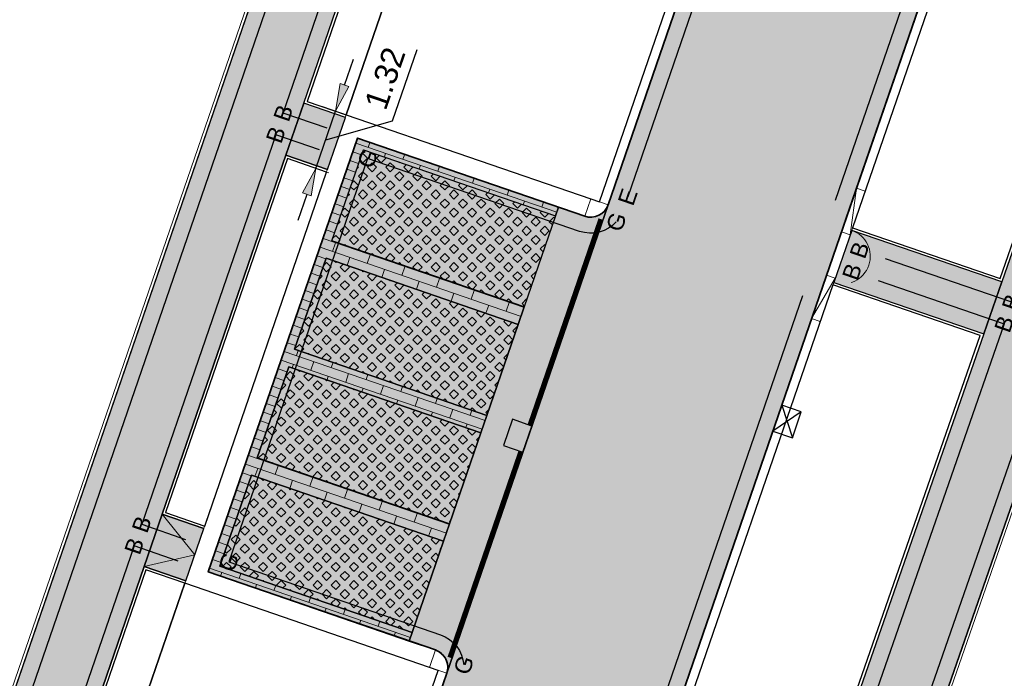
# Model space of a CAD drawing. Header units: metres. Extents: x 131295 to 132236, y 397710 to 398702.
# Tile 69 of 127: x 131528 to 131549, y 398089 to 398103. Entities that reach past the tile are written whole.
import ezdxf
from ezdxf.enums import TextEntityAlignment as Align

# ---------------------------------------------------------------- set-up
doc = ezdxf.new("R2010")
doc.units = ezdxf.units.M
for name, pattern in [('AL-BANDVERLAGING', [5, 1.5, -1, 0, -1, 1.5]), ('AL-MATERIAALS', [2, 1, -1]), ('MA-1-3', [4, 1, -3])]:
    doc.linetypes.add(name, pattern=pattern)
doc.layers.get('Defpoints').update_dxf_attribs({"color": 128})
for name, color, linetype, lineweight, true_color in [('N-GR-arcering gras', 7, 'Continuous', 5, 0xecffb3), ("N-VH-arcering 'MAT' kleur 1 (heiderood)", 7, 'Continuous', 18, 0xd98c8c), ("N-VH-arcering 'MAT' kleur 5 (roodbruin)", 7, 'Continuous', 18, 0xc5a6a0)]:
    doc.layers.add(name, color=color, linetype=linetype, lineweight=lineweight, true_color=true_color)
for name, color, linetype, lineweight in [('N-IE-markering 1 - 3 streep 0.10', 255, 'MA-1-3', 18), ('N-KO-bandverlaging', 1, 'AL-BANDVERLAGING', 18), ('N-KO-opsluitband 60x200mm', 2, 'Continuous', 25), ('N-KO-opsluitband achterkant', 8, 'Continuous', 5), ('N-KO-tekst banden', 1, 'Continuous', 18), ('N-KO-trottoirband 180-200x250mm', 3, 'Continuous', 35), ('N-KO-trottoirband 380-400x250mm', 3, 'Continuous', 35), ('N-KO-trottoirband achterkant', 8, 'Continuous', 5), ('N-KO-verloopband', 1, 'Continuous', 18), ('N-RI-straatkolk', 7, 'Continuous', 25), ('N-RI-trottoirkolk', 7, 'Continuous', 25), ('N-VH-afschotrichting', 250, 'Continuous', 18), ("N-VH-arcering 'MAT' grijs 254", 254, 'Continuous', 18), ('N-VH-arcering grasbetontegels', 8, 'Continuous', 5), ('N-VH-arcering SBS WF halfsteensverband', 8, 'Continuous', 5), ('X-AL-maatvoering', 1, 'Continuous', 18), ('X-AL-materiaalscheiding', 1, 'AL-MATERIAALS', 18)]:
    doc.layers.add(name, color=color, linetype=linetype, lineweight=lineweight)
for name, color, linetype, plot in [('X-AL-contourlijnen', 30, 'Continuous', False), ('X-AL-hulplijn bandenlijnnummers', 30, 'Continuous', False), ('X-AL-hulplijn hoogtetekst', 190, 'Continuous', False)]:
    doc.layers.add(name, color=color, linetype=linetype, plot=plot)
doc.styles.add('CS Annotative', font='arial.ttf')
doc.dimstyles.new('CS Annotative', dxfattribs={"dimtxt": 2.5, "dimasz": 3, "dimexe": 0.18, "dimexo": 0.0625, "dimgap": 1, "dimtad": 1, "dimzin": 0, "dimdsep": 46, "dimtxsty": 'CS Annotative', "dimblk": 'CS Dimensionpijl', "dimcen": 0, "dimse1": 1, "dimse2": 1, "dimclrd": 256, "dimclre": 256, "dimclrt": 2, "dimadec": 0, "dimazin": 0, "dimtm": 1e-09, "dimtfac": 1, "dimtofl": 0, "dimtmove": 1, "dimatfit": 3, "dimfxl": 1, "dimtfillclr": 256, "dimtolj": 1, "dimtzin": 0, "dimarcsym": 0})
pattern_1 = [(45, (0, 0), (-0.1979898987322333, 0.1979898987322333), [0.14, -0.14]), (135, (0, 0), (-0.1979898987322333, -0.1979898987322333), [0.14, -0.14]), (45, (-0.09899399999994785, 0.098994), (-0.1979898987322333, 0.1979898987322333), [0.14, -0.14]), (135, (0.09899399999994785, 0.098994), (-0.1979898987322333, -0.1979898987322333), [0.14, -0.14])]

# ---------------------------------------------------------------- blocks, each defined once
blk = doc.blocks.new('*U90')
for p, q in [((0.5126596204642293, 1.409673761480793), (1.601851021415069, -2.178663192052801)), ((2.627170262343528, 0.6406843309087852), (-0.5126596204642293, -1.409673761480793))]:
    blk.add_line(p, q)
blk.add_lwpolyline([(0.5126596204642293, 1.409673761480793), (-0.5126596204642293, -1.409673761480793), (1.601851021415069, -2.178663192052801), (2.627170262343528, 0.6406843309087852)], close=True)
blk = doc.blocks.new('*U141')
blk.add_lwpolyline([(-1.601851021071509, 2.178663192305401), (-2.627170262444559, -0.640684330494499), (-0.5126596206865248, -1.40967376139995), (0.5126596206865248, 1.40967376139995)], close=True)
blk.add_solid([(-1.601851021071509, 2.178663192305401), (0.5126596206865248, 1.40967376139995), (-1.601851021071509, 2.178663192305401), (-2.627170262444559, -0.640684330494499)])
blk = doc.blocks.new('CS Dimensionpijl')
h = blk.add_hatch(color=256)
h.dxf.hatch_style = 1
h.paths.add_polyline_path([(-1, -0.1666666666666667), (0, 0), (-1, 0.1666666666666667)])
at = {"flags": 128}
blk.add_lwpolyline([(0, 0.5), (0, -0.5)], dxfattribs=at)
blk.add_lwpolyline([(-1, -0.1666666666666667), (0, 0), (-1, 0.1666666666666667)], close=True, dxfattribs=at)
blk = doc.blocks.new('*D645')
at = {"layer": 'Defpoints', "color": 0, "transparency": 16777216}
for p in [(131534.5915074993, 398101.063964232), (131534.7832591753, 398100.9979952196), (131534.1620856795, 398099.8157667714)]:
    blk.add_point(p, dxfattribs=at)
at = {"layer": 'X-AL-maatvoering', "lineweight": -2, "transparency": 16777216}
for p, q in [((131536.0247406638, 398100.7841978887), (131536.5604083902, 398102.341219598)), ((131534.9784509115, 398101.5653577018), (131535.1736426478, 398102.1327201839)), ((131534.3538373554, 398099.7497977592), (131534.7832591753, 398100.9979952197)), ((131534.5685482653, 398100.3738964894), (131536.0247406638, 398100.7841978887)), ((131534.1586456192, 398099.1824352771), (131533.9634538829, 398098.615072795))]:
    blk.add_line(p, q, dxfattribs=at)
at = {"layer": 'X-AL-maatvoering', "lineweight": -2, "transparency": 16777216, "xscale": 0.6000000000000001, "yscale": 0.6000000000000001, "zscale": 0.6000000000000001}
for p, rotation in [((131534.7832591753, 398100.9979952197), 251.0150634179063), ((131534.3538373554, 398099.7497977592), 71.01506341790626)]:
    blk.add_blockref('CS Dimensionpijl', p, dxfattribs=dict(at, rotation=rotation))
at = {"layer": 'X-AL-maatvoering', "color": 2, "transparency": 16777216, "insert": (131535.8618924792, 398101.7108778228), "char_height": 0.5, "attachment_point": 5, "rotation": 71.01506341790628, "style": 'CS Annotative'}
blk.add_mtext('\\A1;1.32', dxfattribs=at)

msp = doc.modelspace()

# ---------------------------------------------------------------- hatches: boundary and pattern name
at = {"layer": 'N-GR-arcering gras'}
h = msp.add_hatch(color=256, dxfattribs=at)
h.dxf.hatch_style = 1
h.paths.add_polyline_path([(131538.8950553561, 398096.7280818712), (131534.7060290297, 398098.1692475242), (131535.3892001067, 398100.1550162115), (131539.5782264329, 398098.7138505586)])
h = msp.add_hatch(color=256, dxfattribs=at)
h.dxf.hatch_style = 1
h.paths.add_polyline_path([(131538.7649275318, 398096.3498402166), (131534.5759012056, 398097.7910058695), (131533.8927301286, 398095.8052371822), (131538.0817564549, 398094.3640715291)])
h = msp.add_hatch(color=256, dxfattribs=at)
h.dxf.hatch_style = 1
h.paths.add_polyline_path([(131537.9516286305, 398093.9858298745), (131533.7626023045, 398095.4269955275), (131533.0794312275, 398093.44122684), (131537.2684575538, 398092.0000611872)])
h = msp.add_hatch(color=256, dxfattribs=at)
h.dxf.hatch_style = 1
h.paths.add_polyline_path([(131537.1383297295, 398091.6218195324), (131532.9493034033, 398093.0629851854), (131532.2661323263, 398091.077216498), (131536.4551586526, 398089.6360508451)])
at = {"layer": "N-VH-arcering 'MAT' grijs 254"}
h = msp.add_hatch(color=256, dxfattribs=at)
h.dxf.hatch_style = 1
edge = h.paths.add_edge_path()
edge.add_line((131507.2623032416, 398028.7270639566), (131505.8296367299, 398024.5627420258))
edge.add_line((131505.8296367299, 398024.5627420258), (131505.2390079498, 398022.8481432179))
edge.add_line((131505.2390079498, 398022.8481432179), (131505.0323334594, 398022.2472016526))
edge.add_line((131505.0323334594, 398022.2472016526), (131504.8048245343, 398021.5852049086))
edge.add_line((131504.8048245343, 398021.5852049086), (131504.3498077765, 398020.2612145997))
edge.add_arc((131504.4916642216, 398020.2124626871), 0.1500000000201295, 161.0336525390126, 251.0349369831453)
edge.add_line((131504.4429154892, 398020.0706051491), (131506.9406853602, 398019.2122572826))
edge.add_line((131506.9406853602, 398019.2122572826), (131507.9025170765, 398018.9345741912))
edge.add_arc((131509.4630321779, 398023.4738244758), 4.800000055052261, 251.0279235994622, 339.1964565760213)
edge.add_line((131513.9500900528, 398021.769033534), (131508.4773283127, 398023.6518472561))
edge.add_arc((131508.8026478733, 398024.5974513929), 0.9999999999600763, 161.0150634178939, 251.0150634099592, ccw=False)
edge.add_line((131507.8570437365, 398024.9227709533), (131508.9594927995, 398028.1272520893))
edge.add_line((131508.9594927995, 398028.1272520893), (131509.7715054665, 398030.4875237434))
edge.add_line((131509.7715054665, 398030.4875237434), (131510.1618889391, 398031.6222487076))
edge.add_line((131510.1618889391, 398031.6222487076), (131511.2289370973, 398034.7238302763))
edge.add_line((131511.2289370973, 398034.7238302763), (131511.6193205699, 398035.8585552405))
edge.add_line((131511.6193205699, 398035.8585552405), (131513.1053748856, 398040.1780591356))
edge.add_line((131513.1053748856, 398040.1780591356), (131513.4957583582, 398041.3127840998))
edge.add_line((131513.4957583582, 398041.3127840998), (131516.1894043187, 398049.1423863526))
edge.add_line((131516.1894043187, 398049.1423863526), (131516.5797877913, 398050.2771113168))
edge.add_line((131516.5797877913, 398050.2771113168), (131517.9223682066, 398054.179580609))
edge.add_line((131517.9223682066, 398054.179580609), (131518.3127516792, 398055.3143055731))
edge.add_line((131518.3127516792, 398055.3143055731), (131521.0063976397, 398063.143907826))
edge.add_line((131521.0063976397, 398063.143907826), (131521.3967811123, 398064.2786327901))
edge.add_line((131521.3967811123, 398064.2786327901), (131522.2503094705, 398066.7595778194))
edge.add_line((131522.2503094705, 398066.7595778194), (131522.9310273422, 398068.7382157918))
edge.add_line((131522.9310273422, 398068.7382157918), (131523.3214108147, 398069.872940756))
edge.add_line((131523.3214108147, 398069.872940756), (131525.2017578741, 398075.3385326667))
edge.add_line((131525.2017578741, 398075.3385326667), (131525.5921413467, 398076.4732576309))
edge.add_line((131525.5921413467, 398076.4732576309), (131526.5557588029, 398079.2741978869))
edge.add_line((131526.5557588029, 398079.2741978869), (131526.9461422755, 398080.4089228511))
edge.add_line((131526.9461422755, 398080.4089228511), (131528.8264893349, 398085.8745147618))
edge.add_line((131528.8264893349, 398085.8745147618), (131529.2168728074, 398087.0092397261))
edge.add_line((131529.2168728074, 398087.0092397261), (131530.6153173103, 398091.0740887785))
edge.add_line((131530.6153173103, 398091.0740887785), (131531.0057007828, 398092.2088137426))
edge.add_line((131531.0057007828, 398092.2088137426), (131533.6993467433, 398100.0384159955))
edge.add_line((131533.6993467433, 398100.0384159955), (131534.089730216, 398101.1731409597))
edge.add_line((131534.089730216, 398101.1731409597), (131539.3722904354, 398116.5279225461))
edge.add_arc((131540.3178945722, 398116.2026029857), 1.000000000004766, 70.8859001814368, 161.0150634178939, ccw=False)
edge.add_line((131540.6453450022, 398117.1474713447), (131537.0548361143, 398118.3917861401))
edge.add_arc((131536.7273856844, 398117.4469177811), 0.9999999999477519, -18.984936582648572, 70.8859001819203, ccw=False)
edge.add_line((131537.6729898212, 398117.1215982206), (131520.5494212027, 398067.348638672))
edge.add_line((131520.5494212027, 398067.348638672), (131507.2623032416, 398028.7270639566))
h = msp.add_hatch(color=256, dxfattribs=at)
h.dxf.hatch_style = 1
edge = h.paths.add_edge_path()
edge.add_line((131549.2955423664, 398097.2743127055), (131548.9015105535, 398096.1408428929))
edge.add_line((131548.9015105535, 398096.1408428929), (131545.2122305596, 398085.5282797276))
edge.add_line((131545.2122305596, 398085.5282797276), (131546.9143268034, 398084.9427014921))
edge.add_line((131546.9143268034, 398084.9427014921), (131555.1367928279, 398108.5954034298))
edge.add_line((131555.1367928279, 398108.5954034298), (131552.489087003, 398109.5158340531))
edge.add_arc((131552.1637674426, 398108.5702299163), 0.9999999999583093, -19.169573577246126, 71.0150634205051, ccw=False)
edge.add_line((131553.1083183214, 398108.2418648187), (131549.2955423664, 398097.2743127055))
h = msp.add_hatch(color=256, dxfattribs=at)
h.dxf.hatch_style = 1
h.paths.add_polyline_path([(131534.9975101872, 398100.8608341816), (131534.089730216, 398101.1731409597), (131533.6993467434, 398100.0384159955), (131534.6071267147, 398099.7261092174)])
h = msp.add_hatch(color=256, dxfattribs=at)
h.dxf.hatch_style = 1
h.paths.add_polyline_path([(131546.0265472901, 398098.3989567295), (131545.6361638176, 398097.2642317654), (131548.9015105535, 398096.1408428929), (131549.2955423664, 398097.2743127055)])
h = msp.add_hatch(color=256, dxfattribs=at)
h.dxf.hatch_style = 1
h.paths.add_polyline_path([(131531.9134807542, 398091.8965069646), (131531.0057007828, 398092.2088137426), (131530.6153173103, 398091.0740887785), (131531.5230972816, 398090.7617820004)])
at = {"layer": "N-VH-arcering 'MAT' kleur 1 (heiderood)"}
h = msp.add_hatch(color=256, dxfattribs=at)
h.dxf.hatch_style = 1
h.paths.add_polyline_path([(131533.0292090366, 398061.2344628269), (131533.0942729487, 398061.4235836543), (131533.4846564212, 398062.5583086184), (131533.5497203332, 398062.7474294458), (131537.8181436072, 398075.1544261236), (131541.8195742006, 398086.7853570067), (131545.3819790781, 398097.14017485), (131545.4470429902, 398097.3292956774), (131545.8374264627, 398098.4640206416), (131545.9024903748, 398098.653141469), (131549.6809325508, 398109.6359134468), (131544.9529118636, 398111.2625112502), (131540.7190223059, 398098.9558934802), (131537.205571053, 398088.7433688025), (131535.8461648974, 398084.7919922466), (131533.1460125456, 398076.9434779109), (131532.2214334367, 398074.2560101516), (131529.5212810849, 398066.4074958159), (131528.0260732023, 398062.0613853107), (131524.5126219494, 398051.848860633), (131523.2090798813, 398048.0598638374), (131519.6956286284, 398037.8473391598), (131518.2486126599, 398033.6413077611), (131516.3617592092, 398028.1568037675), (131515.2694851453, 398024.9818982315), (131519.9975058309, 398023.3553004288), (131523.1635443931, 398032.5580030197), (131523.2286083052, 398032.7471238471), (131523.6189917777, 398033.8818488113), (131523.6840556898, 398034.0709696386), (131528.1344857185, 398047.007004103), (131528.1995496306, 398047.1961249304), (131528.5899331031, 398048.3308498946), (131528.6549970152, 398048.5199707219)])
at = {"layer": "N-VH-arcering 'MAT' kleur 5 (roodbruin)"}
h = msp.add_hatch(color=256, dxfattribs=at)
h.dxf.hatch_style = 1
h.paths.add_polyline_path([(131534.7060290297, 398098.1692475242), (131535.3892001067, 398100.1550162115), (131539.5782264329, 398098.7138505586), (131539.6432903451, 398098.9029713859), (131535.2651431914, 398100.4092009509), (131532.0119475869, 398090.9531595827), (131536.3900947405, 398089.4469300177), (131536.4551586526, 398089.6360508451), (131532.2661323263, 398091.077216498), (131532.9493034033, 398093.0629851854), (131537.1383297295, 398091.6218195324), (131537.2684575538, 398092.0000611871), (131533.0794312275, 398093.44122684), (131533.7626023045, 398095.4269955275), (131537.9516286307, 398093.9858298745), (131538.0817564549, 398094.3640715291), (131533.8927301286, 398095.8052371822), (131534.5759012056, 398097.7910058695), (131538.7649275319, 398096.3498402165), (131538.8950553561, 398096.7280818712)])
h = msp.add_hatch(color=256, dxfattribs=at)
h.dxf.hatch_style = 1
edge = h.paths.add_edge_path()
edge.add_arc((131540.3407806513, 398099.0860213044), 0.3999999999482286, 251.01506341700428, 341.0150634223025, ccw=False)
edge.add_line((131540.2106528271, 398098.7077796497), (131539.6432903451, 398098.9029713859))
edge.add_line((131539.6432903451, 398098.9029713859), (131539.5782264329, 398098.7138505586))
edge.add_line((131539.5782264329, 398098.7138505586), (131538.8950553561, 398096.7280818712))
edge.add_line((131538.8950553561, 398096.7280818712), (131538.7649275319, 398096.3498402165))
edge.add_line((131538.7649275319, 398096.3498402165), (131538.0817564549, 398094.3640715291))
edge.add_line((131538.0817564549, 398094.3640715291), (131537.9516286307, 398093.9858298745))
edge.add_line((131537.9516286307, 398093.9858298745), (131537.2684575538, 398092.0000611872))
edge.add_line((131537.2684575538, 398092.0000611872), (131537.1383297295, 398091.6218195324))
edge.add_line((131537.1383297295, 398091.6218195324), (131536.4551586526, 398089.6360508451))
edge.add_line((131536.4551586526, 398089.6360508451), (131536.3900947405, 398089.4469300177))
edge.add_line((131536.3900947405, 398089.4469300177), (131536.9574572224, 398089.2517382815))
edge.add_arc((131536.8273293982, 398088.8734966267), 0.3999999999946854, -18.98493658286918, 71.01506341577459, ccw=False)
edge.add_line((131537.205571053, 398088.7433688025), (131540.7190223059, 398098.9558934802))
at = {"layer": 'N-VH-arcering grasbetontegels'}
h = msp.add_hatch(dxfattribs=at)
h.set_pattern_fill('CS-GRASBETONSTEEN', color=256)
h.set_pattern_definition(pattern_1)
h.paths.add_polyline_path([(131538.8950553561, 398096.7280818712), (131534.7060290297, 398098.1692475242), (131535.3892001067, 398100.1550162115), (131539.5782264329, 398098.7138505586)])
h = msp.add_hatch(dxfattribs=at)
h.set_pattern_fill('CS-GRASBETONSTEEN', color=256)
h.set_pattern_definition(pattern_1)
h.paths.add_polyline_path([(131538.7649275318, 398096.3498402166), (131534.5759012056, 398097.7910058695), (131533.8927301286, 398095.8052371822), (131538.0817564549, 398094.3640715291)])
h = msp.add_hatch(dxfattribs=at)
h.set_pattern_fill('CS-GRASBETONSTEEN', color=256)
h.set_pattern_definition(pattern_1)
h.paths.add_polyline_path([(131537.9516286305, 398093.9858298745), (131533.7626023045, 398095.4269955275), (131533.0794312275, 398093.44122684), (131537.2684575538, 398092.0000611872)])
h = msp.add_hatch(dxfattribs=at)
h.set_pattern_fill('CS-GRASBETONSTEEN', color=256)
h.set_pattern_definition(pattern_1)
h.paths.add_polyline_path([(131537.1383297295, 398091.6218195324), (131532.9493034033, 398093.0629851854), (131532.2661323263, 398091.077216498), (131536.4551586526, 398089.6360508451)])
at = {"layer": 'N-VH-arcering SBS WF halfsteensverband'}
h = msp.add_hatch(dxfattribs=at)
h.set_pattern_fill('CS-WF HALFSTV', color=256, scale=20, angle=179.9962888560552)
h.set_pattern_definition([(341.0150634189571, (26375.62930064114, 79453.50666762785), (0.06506391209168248, 0.1891208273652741), []), (251.0150634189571, (26375.62930064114, 79453.50666762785), (0.3131777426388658, -0.3192486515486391), [0.2, -0.2])])
h.paths.add_polyline_path([(131534.7060290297, 398098.1692475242), (131535.3892001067, 398100.1550162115), (131539.5782264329, 398098.7138505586), (131539.6432903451, 398098.9029713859), (131535.2651431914, 398100.4092009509), (131532.0119475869, 398090.9531595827), (131536.3900947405, 398089.4469300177), (131536.4551586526, 398089.6360508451), (131532.2661323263, 398091.077216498), (131532.9493034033, 398093.0629851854), (131537.1383297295, 398091.6218195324), (131537.2684575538, 398092.0000611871), (131533.0794312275, 398093.44122684), (131533.7626023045, 398095.4269955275), (131537.9516286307, 398093.9858298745), (131538.0817564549, 398094.3640715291), (131533.8927301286, 398095.8052371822), (131534.5759012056, 398097.7910058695), (131538.7649275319, 398096.3498402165), (131538.8950553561, 398096.7280818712)])

# ---------------------------------------------------------------- linework, layer by layer
at = {"layer": 'N-IE-markering 1 - 3 streep 0.10', "const_width": 0.1, "flags": 128}
for points in [[(131539.0126123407, 398094.1495783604), (131540.5590480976, 398098.6445925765)], [(131537.2709848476, 398089.0872016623), (131538.8174206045, 398093.5822158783)]]:
    msp.add_lwpolyline(points, dxfattribs=at)
at = {"layer": 'N-KO-bandverlaging', "flags": 128}
msp.add_lwpolyline([(131546.0265472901, 398098.3989567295, -0.9999999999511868), (131545.6361638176, 398097.2642317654)], format="xyb", dxfattribs=at)
at = {"layer": 'N-KO-opsluitband 60x200mm', "flags": 128}
for points in [[(131534.5740784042, 398119.2515092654), (131537.0548361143, 398118.3917861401, -0.4135534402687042), (131537.6729898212, 398117.1215982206), (131505.8296367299, 398024.5627420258), (131484.137227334, 398031.9594301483), (131485.4650959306, 398035.8051629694), (131399.8556681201, 398065.2496417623), (131400.100182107, 398065.9605245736)], [(131534.9975101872, 398100.8608341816), (131534.0897302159, 398101.1731409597), (131539.3722904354, 398116.5279225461, -0.4148739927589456), (131540.6453450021, 398117.1474713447), (131541.5850271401, 398116.8218182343, -0.4135534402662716), (131543.4394882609, 398113.0112544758), (131543.3219592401, 398112.6696336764), (131545.0240466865, 398112.0840584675)], [(131560.0802633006, 398110.5709230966), (131559.1131184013, 398110.9060936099, 0.413932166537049), (131555.2971072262, 398109.0565629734), (131546.9143268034, 398084.9427014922)], [(131550.1303090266, 398110.3273328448), (131552.489087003, 398109.5158340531, -0.4151577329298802), (131553.1083183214, 398108.2418648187), (131549.2955419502, 398097.2743128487), (131546.0265472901, 398098.3989567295)]]:
    msp.add_lwpolyline(points, format="xyb", dxfattribs=at)
for points in [[(131534.6071267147, 398099.7261092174), (131533.6993467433, 398100.0384159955), (131531.0057007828, 398092.2088137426), (131531.9134807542, 398091.8965069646)], [(131545.6361638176, 398097.2642317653), (131548.9015105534, 398096.1408428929), (131545.2122305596, 398085.5282797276), (131542.406564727, 398086.4935229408)], [(131531.5230972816, 398090.7617820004), (131530.6153173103, 398091.0740887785), (131529.2168728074, 398087.0092397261), (131530.1246527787, 398086.696932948)]]:
    msp.add_lwpolyline(points, dxfattribs=at)
at = {"layer": 'N-KO-opsluitband achterkant', "flags": 128}
for points in [[(131534.5544313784, 398119.1948171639), (131537.0351890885, 398118.3350940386, -0.4135534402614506), (131537.616253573, 398117.1411173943), (131505.7923663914, 398024.6388426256), (131484.2135998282, 398031.9967807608), (131485.5414164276, 398035.8423629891), (131399.931921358, 398065.2868649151), (131400.1569196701, 398065.9410092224)], [(131535.0170293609, 398100.9175704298), (131534.1659856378, 398101.2103580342), (131539.4290266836, 398116.5084033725, -0.4148739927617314), (131540.6256979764, 398117.0907792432), (131541.5653801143, 398116.7651261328, -0.4135534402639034), (131543.3827520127, 398113.0307736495), (131543.2457038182, 398112.6324166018), (131545.0045275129, 398112.0273222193)], [(131560.0802633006, 398110.5709230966), (131560.0606848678, 398110.5142072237), (131559.0934713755, 398110.8494015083, 0.4139321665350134), (131555.3537804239, 398109.0368614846), (131546.9710000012, 398084.9230000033)], [(131550.1107898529, 398110.2705965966), (131552.4695678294, 398109.4590978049, -0.4151577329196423), (131553.0516452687, 398108.2615667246), (131549.2585074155, 398097.3505054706), (131546.0460664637, 398098.4556929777)]]:
    msp.add_lwpolyline(points, format="xyb", dxfattribs=at)
for points in [[(131534.587607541, 398099.6693729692), (131533.7365638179, 398099.9621605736), (131531.0819562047, 398092.2460308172), (131531.9329999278, 398091.9532432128)], [(131545.6166446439, 398097.2074955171), (131548.8250724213, 398096.1036886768), (131545.1751956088, 398085.6044724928), (131542.4260839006, 398086.550259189)], [(131531.503578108, 398090.7050457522), (131530.6525343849, 398090.9978333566), (131529.2931282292, 398087.0464568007), (131530.1441719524, 398086.7536691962)]]:
    msp.add_lwpolyline(points, dxfattribs=at)
at = {"layer": 'N-KO-trottoirband 180-200x250mm'}
for points in [[(131545.2131675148, 398112.0189945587), (131545.2131675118, 398112.0189945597), (131540.7190223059, 398098.9558934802)], [(131537.205571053, 398088.7433688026), (131535.8461648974, 398084.7919922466)]]:
    msp.add_lwpolyline(points, dxfattribs=at)
at = {"layer": 'N-KO-trottoirband 180-200x250mm', "flags": 128}
msp.add_lwpolyline([(131549.9411881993, 398110.3923967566), (131541.8195742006, 398086.7853570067)], dxfattribs=at)
at = {"layer": 'N-KO-trottoirband 380-400x250mm'}
msp.add_lwpolyline([(131540.7190223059, 398098.9558934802, -0.4142135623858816), (131540.2106528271, 398098.7077796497), (131535.2651431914, 398100.4092009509), (131532.0119475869, 398090.9531595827), (131536.9574572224, 398089.2517382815, -0.4142135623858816), (131537.205571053, 398088.7433688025)], format="xyb", dxfattribs=at)
at = {"layer": 'N-KO-trottoirband achterkant'}
for points in [[(131545.2131675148, 398112.0189945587), (131545.0240466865, 398112.0840584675), (131540.5299014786, 398099.0209573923)], [(131549.9411881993, 398110.3923967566), (131550.1303090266, 398110.3273328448), (131542.008695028, 398086.7202930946), (131541.8195742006, 398086.7853570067)], [(131540.3407806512, 398099.0860213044), (131535.0170293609, 398100.9175704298), (131531.503578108, 398090.7050457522), (131536.8273293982, 398088.8734966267)], [(131537.0164502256, 398088.8084327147), (131535.6570440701, 398084.8570561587)]]:
    msp.add_lwpolyline(points, dxfattribs=at)
at = {"layer": 'N-KO-trottoirband achterkant', "flags": 128}
for points in [[(131540.7190223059, 398098.9558934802), (131540.3407806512, 398099.0860213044), (131540.210652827, 398098.7077796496)], [(131537.205571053, 398088.7433688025), (131536.8273293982, 398088.8734966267), (131536.9574572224, 398089.2517382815)]]:
    msp.add_lwpolyline(points, dxfattribs=at)
at = {"layer": 'N-KO-verloopband', "flags": 128}
for points in [[(131545.8048945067, 398098.3694602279), (131545.9940153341, 398098.3043963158), (131546.1302140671, 398099.3150643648), (131546.3193348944, 398099.2500004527)], [(131545.3433762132, 398096.4131880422), (131545.1542553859, 398096.4782519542), (131545.6686957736, 398097.358792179), (131545.4795749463, 398097.4238560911)]]:
    msp.add_lwpolyline(points, dxfattribs=at)
at = {"layer": 'N-VH-afschotrichting', "ltscale": 2}
msp.add_lwpolyline([(131530.6153173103, 398091.0740887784), (131531.7182890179, 398091.3291444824), (131531.0057007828, 398092.2088137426)], dxfattribs=at)
at = {"layer": 'X-AL-contourlijnen', "flags": 128}
msp.add_lwpolyline([(131525.5921413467, 398076.4732576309), (131526.5557588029, 398079.2741978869), (131526.9461422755, 398080.4089228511), (131528.8264893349, 398085.8745147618), (131529.2168728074, 398087.0092397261), (131530.6153173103, 398091.0740887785), (131531.0057007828, 398092.2088137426), (131533.6993467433, 398100.0384159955), (131534.089730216, 398101.1731409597), (131539.3722904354, 398116.5279225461, -0.414873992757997), (131540.6453450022, 398117.1474713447), (131537.0548361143, 398118.3917861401, -0.4135534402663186), (131537.6729898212, 398117.1215982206), (131520.5494212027, 398067.348638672)], format="xyb", dxfattribs=at)
for points in [[(131545.0045275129, 398112.0273222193), (131543.2457038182, 398112.6324166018), (131543.3827520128, 398113.0307736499, 0.413553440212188), (131541.5653801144, 398116.7651261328), (131540.6256979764, 398117.0907792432, 0.4148739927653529), (131539.4290266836, 398116.5084033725), (131537.6579836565, 398111.3605247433), (131538.5090273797, 398111.0677371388), (131535.0170293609, 398100.9175704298), (131540.3407806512, 398099.0860213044), (131540.5299014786, 398099.0209573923)], [(131553.0516452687, 398108.2615667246, 0.4151577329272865), (131552.4695678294, 398109.4590978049), (131550.1107898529, 398110.2705965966), (131546.0460664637, 398098.4556929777), (131549.2585074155, 398097.3505054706)], [(131549.2955423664, 398097.2743127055), (131548.9015105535, 398096.1408428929), (131545.2122305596, 398085.5282797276), (131546.9143268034, 398084.9427014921), (131555.1367928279, 398108.5954034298), (131552.489087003, 398109.5158340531, -0.4151577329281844), (131553.1083183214, 398108.2418648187)], [(131540.7190223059, 398098.9558934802, -0.4142135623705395), (131540.2106528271, 398098.7077796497), (131539.6432903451, 398098.9029713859), (131539.5782264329, 398098.7138505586), (131538.8950553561, 398096.7280818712), (131538.7649275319, 398096.3498402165), (131538.0817564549, 398094.3640715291), (131537.9516286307, 398093.9858298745), (131537.2684575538, 398092.0000611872), (131537.1383297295, 398091.6218195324), (131536.4551586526, 398089.6360508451), (131536.3900947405, 398089.4469300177), (131536.9574572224, 398089.2517382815, -0.4142135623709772), (131537.205571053, 398088.7433688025)]]:
    msp.add_lwpolyline(points, format="xyb", close=True, dxfattribs=at)
for points in [[(131538.5090273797, 398111.0677371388), (131537.6579836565, 398111.3605247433), (131534.1659856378, 398101.2103580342), (131535.0170293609, 398100.9175704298)], [(131534.9975101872, 398100.8608341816), (131534.089730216, 398101.1731409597), (131533.6993467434, 398100.0384159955), (131534.6071267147, 398099.7261092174)], [(131534.7060290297, 398098.1692475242), (131535.3892001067, 398100.1550162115), (131539.5782264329, 398098.7138505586), (131539.6432903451, 398098.9029713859), (131535.2651431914, 398100.4092009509), (131532.0119475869, 398090.9531595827), (131536.3900947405, 398089.4469300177), (131536.4551586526, 398089.6360508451), (131532.2661323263, 398091.077216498), (131532.9493034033, 398093.0629851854), (131537.1383297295, 398091.6218195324), (131537.2684575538, 398092.0000611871), (131533.0794312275, 398093.44122684), (131533.7626023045, 398095.4269955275), (131537.9516286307, 398093.9858298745), (131538.0817564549, 398094.3640715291), (131533.8927301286, 398095.8052371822), (131534.5759012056, 398097.7910058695), (131538.7649275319, 398096.3498402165), (131538.8950553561, 398096.7280818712)], [(131538.8950553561, 398096.7280818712), (131534.7060290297, 398098.1692475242), (131535.3892001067, 398100.1550162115), (131539.5782264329, 398098.7138505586)], [(131534.5876075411, 398099.6693729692), (131533.7365638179, 398099.9621605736), (131531.0819562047, 398092.2460308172), (131531.9329999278, 398091.9532432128)], [(131546.0265472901, 398098.3989567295), (131545.6361638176, 398097.2642317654), (131548.9015105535, 398096.1408428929), (131549.2955423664, 398097.2743127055)], [(131538.7649275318, 398096.3498402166), (131534.5759012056, 398097.7910058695), (131533.8927301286, 398095.8052371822), (131538.0817564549, 398094.3640715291)], [(131548.8250724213, 398096.1036886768), (131545.6166446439, 398097.2074955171), (131542.008695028, 398086.7202930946), (131542.4342168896, 398086.5738992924), (131542.4260839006, 398086.550259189), (131545.1751956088, 398085.6044724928)], [(131537.9516286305, 398093.9858298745), (131533.7626023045, 398095.4269955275), (131533.0794312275, 398093.44122684), (131537.2684575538, 398092.0000611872)], [(131537.1383297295, 398091.6218195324), (131532.9493034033, 398093.0629851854), (131532.2661323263, 398091.077216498), (131536.4551586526, 398089.6360508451)], [(131531.9134807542, 398091.8965069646), (131531.0057007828, 398092.2088137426), (131530.6153173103, 398091.0740887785), (131531.5230972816, 398090.7617820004)], [(131531.503578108, 398090.7050457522), (131530.6525343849, 398090.9978333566), (131529.2931282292, 398087.0464568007), (131530.1441719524, 398086.7536691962)], [(131537.0164502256, 398088.8084327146), (131536.8273293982, 398088.8734966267), (131531.503578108, 398090.7050457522), (131530.1441719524, 398086.7536691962), (131535.4679232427, 398084.9221200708), (131535.6570440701, 398084.8570561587)]]:
    msp.add_lwpolyline(points, close=True, dxfattribs=at)
msp.add_lwpolyline([(131537.8181436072, 398075.1544261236), (131541.8195742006, 398086.7853570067), (131545.3819790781, 398097.14017485), (131545.4470429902, 398097.3292956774), (131545.8374264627, 398098.4640206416), (131545.9024903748, 398098.653141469), (131549.6809325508, 398109.6359134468), (131544.9529118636, 398111.2625112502), (131540.7190223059, 398098.9558934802), (131537.205571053, 398088.7433688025), (131535.8461648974, 398084.7919922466), (131533.1460125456, 398076.9434779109), (131532.2214334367, 398074.2560101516)], dxfattribs=at)
at = {"layer": 'X-AL-hulplijn bandenlijnnummers', "flags": 128}
for points in [[(131534.9721465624, 398119.4839780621), (131537.1694437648, 398118.7224900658, -0.4135534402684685), (131538.0039512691, 398117.0077363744), (131506.047047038, 398024.1188218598), (131483.6917211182, 398031.7415515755), (131485.0198930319, 398035.5881628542), (131399.4108575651, 398065.0325067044), (131399.6716362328, 398065.7906763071)], [(131534.5999671, 398100.6274686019), (131533.6449069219, 398100.9560413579), (131539.0413289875, 398116.6417843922, -0.4148739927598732), (131540.7599526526, 398117.4781752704), (131541.6996347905, 398117.15252216, -0.4135534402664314), (131543.7704497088, 398112.8973926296), (131543.7667825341, 398112.8867332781), (131544.8542272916, 398112.5126157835)], [(131559.9114104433, 398110.9998621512), (131559.2277260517, 398111.2367975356, 0.4139321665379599), (131554.9665135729, 398109.1714883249), (131546.6822405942, 398085.3409928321)], [(131550.5278521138, 398110.5606984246), (131552.6029488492, 398109.846795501, -0.4151577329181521), (131553.4389111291, 398108.1269370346), (131549.5115767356, 398096.8298558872), (131546.7637291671, 398097.7752076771)]]:
    msp.add_lwpolyline(points, format="xyb", dxfattribs=at)
at = {"layer": 'X-AL-hulplijn bandenlijnnummers'}
for points in [[(131545.1537454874, 398110.7704077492), (131541.1475796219, 398099.1257128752)], [(131544.9534217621, 398096.9703554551), (131541.5862086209, 398087.1829000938)]]:
    msp.add_lwpolyline(points, dxfattribs=at)
at = {"layer": 'X-AL-hulplijn bandenlijnnummers', "flags": 128}
for points in [[(131549.2198432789, 398109.3715336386), (131545.6691247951, 398099.0506845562)], [(131534.4373073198, 398100.1546665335), (131533.4822471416, 398100.4832392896), (131530.5608774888, 398091.9917141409), (131531.515937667, 398091.6631413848)], [(131546.6010693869, 398097.3024056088), (131549.3473996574, 398096.3575758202), (131545.4282677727, 398085.0838219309), (131542.5763841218, 398086.0649656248)], [(131531.3532778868, 398091.1903393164), (131530.3982177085, 398091.5189120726), (131528.7720495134, 398086.7921401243), (131529.7271096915, 398086.4635673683)]]:
    msp.add_lwpolyline(points, dxfattribs=at)
at = {"layer": 'X-AL-hulplijn bandenlijnnummers'}
msp.add_lwpolyline([(131540.8989859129, 398098.5851152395, -0.3013545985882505), (131540.0967909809, 398098.3768182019), (131535.4822427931, 398099.9643776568), (131532.4567708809, 398091.1702591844), (131537.0713190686, 398089.5826997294, -0.3013545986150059), (131537.5755627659, 398088.924943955, -0.3013545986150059)], format="xyb", dxfattribs=at)
at = {"layer": 'X-AL-hulplijn hoogtetekst', "flags": 128}
msp.add_lwpolyline([(131534.6886860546, 398119.5822131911), (131537.1694437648, 398118.7224900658, -0.4135534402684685), (131538.0039512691, 398117.0077363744), (131506.047047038, 398024.1188218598), (131483.6917211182, 398031.7415515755), (131485.0198930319, 398035.5881628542), (131399.4108575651, 398065.0325067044), (131399.769212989, 398066.0743641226)], format="xyb", dxfattribs=at)
at = {"layer": 'X-AL-materiaalscheiding', "flags": 128}
for points in [[(131535.0170293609, 398100.9175704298), (131538.5090273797, 398111.0677371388), (131537.6579836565, 398111.3605247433)], [(131534.0897302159, 398101.1731409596), (131533.6993467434, 398100.0384159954)], [(131536.3900947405, 398089.4469300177), (131539.6432903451, 398098.9029713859)], [(131537.205571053, 398088.7433688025), (131540.7190223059, 398098.9558934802)], [(131549.2955423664, 398097.2743127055), (131548.9015105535, 398096.1408428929)], [(131531.0057007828, 398092.2088137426), (131530.6153173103, 398091.0740887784)], [(131531.503578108, 398090.7050457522), (131530.1441719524, 398086.7536691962)]]:
    msp.add_lwpolyline(points, dxfattribs=at)
for points in [[(131538.8950553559, 398096.7280818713), (131534.7060290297, 398098.1692475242), (131535.3892001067, 398100.1550162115), (131539.5782264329, 398098.7138505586)], [(131538.7649275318, 398096.3498402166), (131534.5759012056, 398097.7910058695), (131533.8927301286, 398095.8052371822), (131538.0817564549, 398094.3640715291)], [(131537.9516286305, 398093.9858298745), (131533.7626023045, 398095.4269955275), (131533.0794312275, 398093.44122684), (131537.2684575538, 398092.0000611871)], [(131537.1383297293, 398091.6218195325), (131532.9493034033, 398093.0629851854), (131532.2661323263, 398091.077216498), (131536.4551586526, 398089.6360508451)]]:
    msp.add_lwpolyline(points, close=True, dxfattribs=at)

# ---------------------------------------------------------------- block references
at = {"layer": 'N-RI-straatkolk', "xscale": 0.2, "yscale": 0.2, "zscale": 0.2, "rotation": 1}
msp.add_blockref('*U141', (131538.9622966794, 398093.8496311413), dxfattribs=at)
at = {"layer": 'N-RI-trottoirkolk', "xscale": 0.2, "yscale": 0.2, "zscale": 0.2, "rotation": 1}
msp.add_blockref('*U90', (131544.4060203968, 398094.3033624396), dxfattribs=at)

# ---------------------------------------------------------------- texts
at = {"layer": 'N-KO-tekst banden', "style": 'CS Annotative'}
for s, height, p in [('B', 0.3599999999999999, (131533.644906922, 398100.9560413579)), ('B', 0.3599999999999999, (131533.4822471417, 398100.4832392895)), ('G', 0.3599999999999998, (131535.4822427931, 398099.9643776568)), ('E', 0.3599999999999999, (131541.147579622, 398099.1257128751)), ('G', 0.3599999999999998, (131540.898985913, 398098.5851152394)), ('B', 0.3599999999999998, (131546.196366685, 398097.9703994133)), ('B', 0.3599999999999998, (131546.0337069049, 398097.497597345)), ('B', 0.3599999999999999, (131549.5115767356, 398096.829855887)), ('B', 0.3599999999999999, (131549.3473996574, 398096.3575758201)), ('B', 0.3599999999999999, (131530.5608774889, 398091.9917141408)), ('B', 0.3599999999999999, (131530.3982177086, 398091.5189120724)), ('G', 0.3599999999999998, (131532.456770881, 398091.1702591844)), ('G', 0.3599999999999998, (131537.575562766, 398088.924943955))]:
    msp.add_text(s, height=height, rotation=71.0187745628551, dxfattribs=at).set_placement(p, align=Align.MIDDLE)

# ---------------------------------------------------------------- dimensions: what is measured, and where the dimension line sits
at = {"layer": 'X-AL-maatvoering'}
dim = msp.add_linear_dim(base=(131534.7832591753, 398100.9979952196), p1=(131534.1620856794, 398099.8157667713), p2=(131534.5915074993, 398101.0639642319), angle=71.01506341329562, dimstyle='CS Annotative', dxfattribs=at)
dim.commit()
dim.dimension.update_dxf_attribs({"geometry": '*D645', "text_midpoint": (131536.0898045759, 398100.973318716), "dimtype": 161})

doc.saveas('drawing.dxf')
